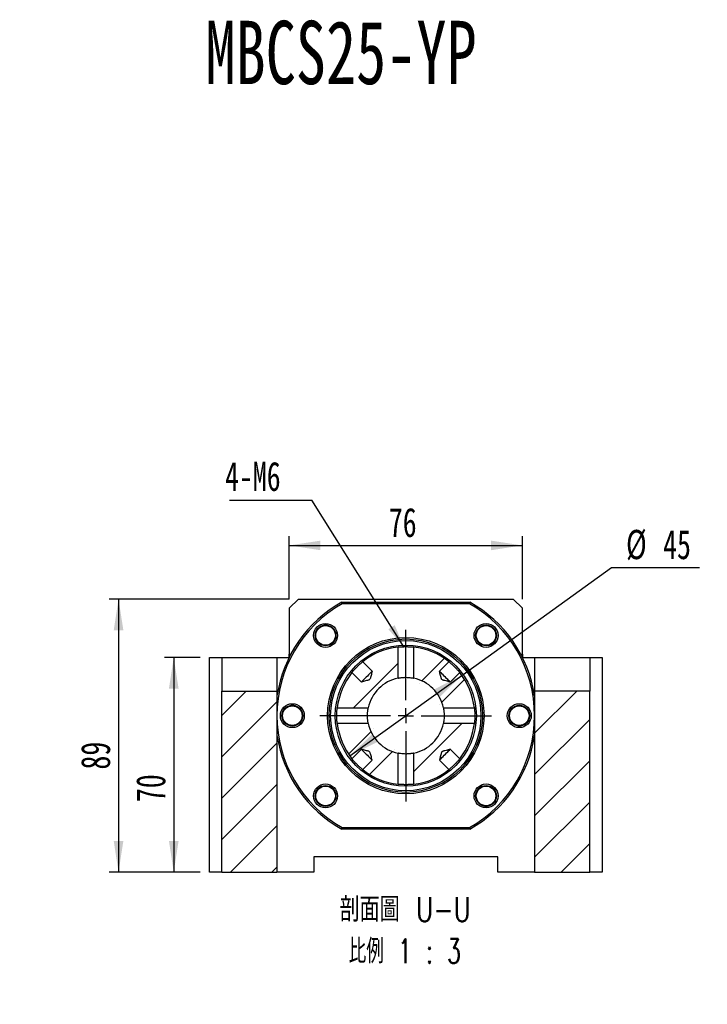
# Model space of a CAD drawing. Header units: millimetres. Extents: x 25 to 283, y 6 to 201.
# Tile 3 of 5: x 108 to 183, y 94 to 201. Entities that reach past the tile are written whole.
import ezdxf

# ---------------------------------------------------------------- set-up
doc = ezdxf.new("R2010")
doc.units = ezdxf.units.MM
doc.layers.add('圖層0', color=7, linetype='Continuous')
doc.styles.add('SLDTEXTSTYLE0', font='TXT', dxfattribs={"width": 0.7})
doc.styles.add('SLDTEXTSTYLE1', font='TXT', dxfattribs={"width": 0.7, "bigfont": 'bigfont'})
doc.styles.add('SLDTEXTSTYLE4', font='TXT', dxfattribs={"width": 0.75, "bigfont": 'bigfont'})
doc.styles.add('SLDTEXTSTYLE5', font='TXT', dxfattribs={"width": 0.65625, "bigfont": 'bigfont'})
doc.dimstyles.new('SLDDIMSTYLE2', dxfattribs={"dimtxt": 0.18, "dimasz": 2.5, "dimexe": 0, "dimexo": 0.0625, "dimgap": 0, "dimtad": 0, "dimtih": 1, "dimtoh": 1, "dimdec": 0, "dimrnd": 1e-09, "dimzin": 0, "dimdsep": 46, "dimtxsty": 'Standard', "dimsah": 1, "dimcen": 0.09, "dimadec": 0, "dimazin": 0, "dimtfac": 2.5, "dimtdec": 0, "dimtofl": 0, "dimtmove": 0, "dimatfit": 3, "dimfxl": 1, "dimfrac": 2, "dimtolj": 1, "dimtzin": 0, "dimarcsym": 0})
doc.dimstyles.new('SLDDIMSTYLE3', dxfattribs={"dimtxt": 3.389974, "dimasz": 2.5, "dimexe": 0, "dimexo": 0.0625, "dimgap": 0.847493, "dimtad": 1, "dimlfac": 3, "dimrnd": 1e-09, "dimzin": 12, "dimdsep": 46, "dimtxsty": 'SLDTEXTSTYLE0', "dimsah": 1, "dimcen": 0.09, "dimadec": 0, "dimazin": 3, "dimtfac": 1, "dimtofl": 0, "dimtmove": 0, "dimatfit": 3, "dimfxl": 1, "dimfrac": 2, "dimtolj": 1, "dimtzin": 12, "dimarcsym": 0})
doc.dimstyles.new('SLDDIMSTYLE4', dxfattribs={"dimtxt": 3.389974, "dimasz": 2.5, "dimexe": 0, "dimexo": 0.0625, "dimgap": 0.847493, "dimtad": 0, "dimtih": 1, "dimtoh": 1, "dimlfac": 3, "dimrnd": 1e-09, "dimzin": 12, "dimdsep": 46, "dimtxsty": 'SLDTEXTSTYLE0', "dimsah": 1, "dimcen": 0, "dimadec": 0, "dimazin": 3, "dimtfac": 1, "dimtofl": 0, "dimtmove": 0, "dimatfit": 3, "dimfxl": 1, "dimfrac": 2, "dimtolj": 1, "dimtzin": 12, "dimarcsym": 0})
doc.dimstyles.new('SLDDIMSTYLE5', dxfattribs={"dimtxt": 3.389974, "dimasz": 2.5, "dimexe": 0, "dimexo": 0.0625, "dimgap": 0.847493, "dimtad": 0, "dimtih": 1, "dimtoh": 1, "dimlfac": 3, "dimrnd": 1e-09, "dimzin": 12, "dimdsep": 46, "dimtxsty": 'SLDTEXTSTYLE0', "dimsah": 1, "dimcen": 0, "dimadec": 0, "dimazin": 3, "dimtfac": 1, "dimtmove": 0, "dimatfit": 3, "dimfxl": 1, "dimfrac": 2, "dimtolj": 1, "dimtzin": 12, "dimarcsym": 0})

# ---------------------------------------------------------------- blocks, each defined once
blk = doc.blocks.new('SW_SYMBOL_HOLE_SPOT')
at = {"layer": '圖層0', "color": 0}
for p, q in [((0, 875), (0, 75)), ((1600, 75), (1600, 875)), ((0, 75), (1600, 75))]:
    blk.add_line(p, q, dxfattribs=at)
blk = doc.blocks.new('_D_5')
at = {"layer": '圖層0'}
for p, q in [((74.37, 136.26), (74.37, 99.93)), ((74.37, 99.93), (104.21, 99.93))]:
    blk.add_line(p, q, dxfattribs=at)
blk.add_solid([(74.37, 136.26), (73.85, 132.87), (74.9, 132.87)], dxfattribs=at)
at = {"layer": '圖層0', "xscale": 0.003964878, "yscale": 0.003964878, "zscale": 0.003964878}
blk.add_blockref('SW_SYMBOL_HOLE_SPOT', (82.49, 100.32), dxfattribs=at)
at = {"layer": '圖層0', "char_height": 3.175, "attachment_point": 1}
for s, insert, style in [('%%c', (79.28, 109.09), 'SLDTEXTSTYLE0'), ('14\\M+18AAE\\M+19153\\M+18AD1\\M+190FA', (83.3, 109.09), 'SLDTEXTSTYLE1'), ('4-', (75.96, 109.09), 'SLDTEXTSTYLE0'), ('%%c', (89.68, 104.02), 'SLDTEXTSTYLE0'), ('20', (93.71, 104.02), 'SLDTEXTSTYLE0')]:
    blk.add_mtext(s, dxfattribs=dict(at, insert=insert, style=style))
blk = doc.blocks.new('_D_8')
at = {"layer": '圖層0', "color": 7}
for p, q in [((127.57, 131.74), (123.68, 131.74)), ((124.68, 131.74), (124.68, 108.41)), ((127.57, 108.41), (123.68, 108.41))]:
    blk.add_line(p, q, dxfattribs=at)
for points in [[(124.68, 131.74), (124.16, 128.35), (125.21, 128.35)], [(124.68, 108.41), (125.21, 111.8), (124.16, 111.8)]]:
    blk.add_solid(points, dxfattribs=at)
at = {"layer": '圖層0', "color": 7, "insert": (120.59, 116.02), "char_height": 3.175, "attachment_point": 1, "rotation": 90, "style": 'SLDTEXTSTYLE0'}
blk.add_mtext('70', dxfattribs=at)
blk = doc.blocks.new('_D_9')
at = {"layer": '圖層0', "color": 7}
for p, q in [((137.24, 138.08), (117.68, 138.08)), ((118.68, 138.08), (118.68, 108.41)), ((127.57, 108.41), (117.68, 108.41))]:
    blk.add_line(p, q, dxfattribs=at)
for points in [[(118.68, 138.08), (118.16, 134.69), (119.21, 134.69)], [(118.68, 108.41), (119.21, 111.8), (118.16, 111.8)]]:
    blk.add_solid(points, dxfattribs=at)
at = {"layer": '圖層0', "color": 7, "insert": (114.59, 119.56), "char_height": 3.175, "attachment_point": 1, "rotation": 90, "style": 'SLDTEXTSTYLE0'}
blk.add_mtext('89', dxfattribs=at)
blk = doc.blocks.new('_D_10')
at = {"layer": '圖層0', "color": 7}
for p, q in [((137.24, 138.08), (137.24, 144.91)), ((162.57, 138.08), (162.57, 144.91)), ((137.24, 143.91), (162.57, 143.91))]:
    blk.add_line(p, q, dxfattribs=at)
for points in [[(137.24, 143.91), (140.63, 143.39), (140.63, 144.43)], [(162.57, 143.91), (159.18, 144.43), (159.18, 143.39)]]:
    blk.add_solid(points, dxfattribs=at)
at = {"layer": '圖層0', "color": 7, "insert": (148.06, 148), "char_height": 3.175, "attachment_point": 1, "style": 'SLDTEXTSTYLE0'}
blk.add_mtext('76', dxfattribs=at)
blk = doc.blocks.new('_D_11')
at = {"layer": '圖層0', "color": 7}
for p, q in [((155.99, 129.79), (172.26, 141.51)), ((172.26, 141.51), (181.84, 141.51)), ((143.82, 121.03), (155.99, 129.79))]:
    blk.add_line(p, q, dxfattribs=at)
blk.add_arc((149.9, 125.41), 7.5, 28.168, 31.076, dxfattribs=at)
for points in [[(155.99, 129.79), (152.93, 128.24), (153.54, 127.39)], [(143.82, 121.03), (146.87, 122.59), (146.26, 123.43)]]:
    blk.add_solid(points, dxfattribs=at)
at = {"layer": '圖層0', "color": 7, "char_height": 3.175, "attachment_point": 1, "style": 'SLDTEXTSTYLE0'}
for s, insert in [('%%c', (173.84, 145.6)), ('45', (177.87, 145.6))]:
    blk.add_mtext(s, dxfattribs=dict(at, insert=insert))
blk = doc.blocks.new('SW_NOTE_1')
at = {"layer": '圖層0', "color": 0, "char_height": 2.6458, "attachment_point": 2}
for s, insert, style in [('\\M+19655\\M+196CA\\M+19AA4 U-U', (8.6, 3.41), 'SLDTEXTSTYLE4'), ('\\M+194E4\\M+197E1 1 : 3', (8.56, -1.12), 'SLDTEXTSTYLE5')]:
    blk.add_mtext(s, dxfattribs=dict(at, insert=insert, style=style))
blk = doc.blocks.new('SW_NOTE_2')
at = {"layer": '圖層0', "color": 0}
blk.add_line((-8.96, 0), (0, 0), dxfattribs=at)
at = {"layer": '圖層0', "color": 0, "insert": (-9.45, 4.17), "char_height": 3.175, "attachment_point": 1, "style": 'SLDTEXTSTYLE0'}
blk.add_mtext('4-M6', dxfattribs=at)
blk = doc.blocks.new('SW_CENTERMARKSYMBOL_6')
at = {"layer": '圖層0', "color": 0}
for p, q in [((0, 1.67), (0, 9.33)), ((-1.67, 0), (-9.33, 0)), ((0, 0), (-0.83, 0)), ((0, 0), (0, 0.83)), ((0, 0), (0, -0.83)), ((0, 0), (0.83, 0)), ((1.67, 0), (9.33, 0)), ((0, -1.67), (0, -9.33))]:
    blk.add_line(p, q, dxfattribs=at)

msp = doc.modelspace()

# ---------------------------------------------------------------- hatches: boundary and pattern name
at = {"layer": '圖層0', "linetype": 'Continuous', "lineweight": 18}
h = msp.add_hatch(dxfattribs=at)
h.set_pattern_fill('ANSI31', color=256, style=0)
edge = h.paths.add_edge_path(flags=0)
edge.add_line((145.218, 131.2672), (146.2463, 130.2388))
edge.add_spline(control_points=[(146.2463, 130.2388), (146.2132, 130.1079), (146.18, 129.977), (146.146, 129.8462), (146.1169, 129.7345), (146.0886, 129.6225), (146.0537, 129.5124), (146.0402, 129.47), (146.0262, 129.4271), (146.0043, 129.3884), (145.9953, 129.3724), (145.9845, 129.3572), (145.9716, 129.3443), (145.9583, 129.3309), (145.9425, 129.3199), (145.926, 129.3107), (145.8604, 129.2742), (145.7859, 129.256), (145.7137, 129.2355), (145.5027, 129.1756), (145.2896, 129.1233), (145.077, 129.0695)], knot_values=[0.00969267, 0.00969267, 0.00969267, 0.00969267, 0.01090834, 0.01090834, 0.01090834, 0.01194741, 0.01194741, 0.01194741, 0.01234879, 0.01234879, 0.01234879, 0.01251363, 0.01251363, 0.01251363, 0.01268361, 0.01268361, 0.01268361, 0.01336426, 0.01336426, 0.01336426, 0.01534857, 0.01534857, 0.01534857, 0.01534857], weights=[1, 1, 1, 1, 1, 1, 1, 1, 1, 1, 1, 1, 1, 1, 1, 1, 1, 1, 1, 1, 1, 1], degree=3, periodic=0)
edge.add_line((145.077, 129.0695), (144.0487, 130.0979))
edge.add_arc((149.9043, 125.4115), 7.5, 141.329368, 173.541523)
edge.add_line((142.4519, 126.2552), (145.824, 126.2552))
edge.add_arc((149.9043, 125.4115), 4.1667, 101.681414, 168.318586, ccw=False)
edge.add_line((149.0607, 129.4919), (149.0607, 132.8639))
edge.add_arc((149.9043, 125.4115), 7.5, 96.458477, 128.670632)
h = msp.add_hatch(dxfattribs=at)
h.set_pattern_fill('ANSI31', color=256, style=0)
edge = h.paths.add_edge_path(flags=0)
edge.add_line((155.76, 130.0979), (154.7316, 129.0695))
edge.add_spline(control_points=[(154.7316, 129.0695), (154.6755, 129.0837), (154.6194, 129.0979), (154.5633, 129.1122), (154.4386, 129.144), (154.3138, 129.1759), (154.1895, 129.2094), (154.1243, 129.227), (154.0591, 129.2447), (153.9949, 129.2655), (153.9598, 129.2769), (153.9247, 129.2889), (153.8919, 129.3058), (153.8712, 129.3163), (153.8514, 129.3295), (153.8352, 129.3461), (153.819, 129.3628), (153.8064, 129.3831), (153.7961, 129.404), (153.7519, 129.4936), (153.7303, 129.5928), (153.7042, 129.6892), (153.6548, 129.8719), (153.6087, 130.0554), (153.5623, 130.2388)], knot_values=[0.00169398, 0.00169398, 0.00169398, 0.00169398, 0.00221484, 0.00221484, 0.00221484, 0.00337361, 0.00337361, 0.00337361, 0.00398131, 0.00398131, 0.00398131, 0.0043136, 0.0043136, 0.0043136, 0.00452366, 0.00452366, 0.00452366, 0.00473454, 0.00473454, 0.00473454, 0.00563987, 0.00563987, 0.00563987, 0.00735318, 0.00735318, 0.00735318, 0.00735318], weights=[1, 1, 1, 1, 1, 1, 1, 1, 1, 1, 1, 1, 1, 1, 1, 1, 1, 1, 1, 1, 1, 1, 1, 1, 1], degree=3, periodic=0)
edge.add_line((153.5623, 130.2388), (154.5906, 131.2672))
edge.add_arc((149.9043, 125.4115), 7.5, 51.329368, 83.541523)
edge.add_line((150.748, 132.8639), (150.748, 129.4919))
edge.add_arc((149.9043, 125.4115), 4.1667, 11.681414, 78.318586, ccw=False)
edge.add_line((153.9847, 126.2552), (157.3567, 126.2552))
edge.add_arc((149.9043, 125.4115), 7.5, 6.458477, 38.670632)
h = msp.add_hatch(dxfattribs=at)
h.set_pattern_fill('ANSI31', color=256, style=0)
h.paths.add_polyline_path([(129.9043, 128.0782), (129.9043, 108.4115), (135.9043, 108.4115), (135.9043, 128.0782)], flags=0)
h = msp.add_hatch(dxfattribs=at)
h.set_pattern_fill('ANSI31', color=256, style=0)
h.paths.add_polyline_path([(169.9043, 128.0782), (163.9043, 128.0782), (163.9043, 108.4115), (169.9043, 108.4115)], flags=0)
h = msp.add_hatch(dxfattribs=at)
h.set_pattern_fill('ANSI31', color=256, style=0)
edge = h.paths.add_edge_path(flags=0)
edge.add_spline(control_points=[(145.077, 121.7536), (145.2605, 121.7071), (145.444, 121.6611), (145.6267, 121.6117), (145.7231, 121.5856), (145.8223, 121.564), (145.9119, 121.5198), (145.9328, 121.5095), (145.953, 121.4969), (145.9697, 121.4806), (145.9864, 121.4645), (145.9995, 121.4446), (146.0101, 121.424), (146.0269, 121.3912), (146.039, 121.3561), (146.0504, 121.321), (146.0712, 121.2568), (146.0889, 121.1916), (146.1065, 121.1264), (146.14, 121.0021), (146.1718, 120.8773), (146.2036, 120.7525), (146.2179, 120.6964), (146.2321, 120.6403), (146.2463, 120.5842)], knot_values=[0.00185475, 0.00185475, 0.00185475, 0.00185475, 0.00355765, 0.00355765, 0.00355765, 0.00445748, 0.00445748, 0.00445748, 0.00466708, 0.00466708, 0.00466708, 0.00487586, 0.00487586, 0.00487586, 0.00520614, 0.00520614, 0.00520614, 0.00581014, 0.00581014, 0.00581014, 0.00696187, 0.00696187, 0.00696187, 0.00747956, 0.00747956, 0.00747956, 0.00747956], weights=[1, 1, 1, 1, 1, 1, 1, 1, 1, 1, 1, 1, 1, 1, 1, 1, 1, 1, 1, 1, 1, 1, 1, 1, 1], degree=3, periodic=0)
edge.add_line((146.2463, 120.5842), (145.218, 119.5559))
edge.add_arc((149.9043, 125.4115), 7.5, 231.329368, 263.541523)
edge.add_line((149.0607, 117.9591), (149.0607, 121.3312))
edge.add_arc((149.9043, 125.4115), 4.1667, 191.681414, 258.318586, ccw=False)
edge.add_line((145.824, 124.5679), (142.4519, 124.5679))
edge.add_arc((149.9043, 125.4115), 7.5, 186.458477, 218.670632)
edge.add_line((144.0487, 120.7252), (145.077, 121.7536))
h = msp.add_hatch(dxfattribs=at)
h.set_pattern_fill('ANSI31', color=256, style=0)
edge = h.paths.add_edge_path(flags=0)
edge.add_arc((149.9043, 125.4115), 7.5, 276.458477, 308.670632)
edge.add_line((154.5906, 119.5559), (153.5623, 120.5842))
edge.add_spline(control_points=[(153.5623, 120.5842), (153.6087, 120.7677), (153.6548, 120.9512), (153.7042, 121.1339), (153.7303, 121.2303), (153.7519, 121.3295), (153.7961, 121.4191), (153.8064, 121.44), (153.819, 121.4602), (153.8352, 121.477), (153.8514, 121.4936), (153.8712, 121.5067), (153.8919, 121.5173), (153.9247, 121.5341), (153.9598, 121.5462), (153.9949, 121.5576), (154.0591, 121.5784), (154.1243, 121.5961), (154.1895, 121.6137), (154.3138, 121.6472), (154.4386, 121.6791), (154.5633, 121.7108), (154.6194, 121.7251), (154.6755, 121.7394), (154.7316, 121.7536)], knot_values=[0.00185475, 0.00185475, 0.00185475, 0.00185475, 0.00355765, 0.00355765, 0.00355765, 0.00445748, 0.00445748, 0.00445748, 0.00466708, 0.00466708, 0.00466708, 0.00487586, 0.00487586, 0.00487586, 0.00520614, 0.00520614, 0.00520614, 0.00581014, 0.00581014, 0.00581014, 0.00696187, 0.00696187, 0.00696187, 0.00747956, 0.00747956, 0.00747956, 0.00747956], weights=[1, 1, 1, 1, 1, 1, 1, 1, 1, 1, 1, 1, 1, 1, 1, 1, 1, 1, 1, 1, 1, 1, 1, 1, 1], degree=3, periodic=0)
edge.add_line((154.7316, 121.7536), (155.76, 120.7252))
edge.add_arc((149.9043, 125.4115), 7.5, 321.329368, 353.541523)
edge.add_line((157.3567, 124.5679), (153.9847, 124.5679))
edge.add_arc((149.9043, 125.4115), 4.1667, 281.681414, 348.318586, ccw=False)
edge.add_line((150.748, 121.3312), (150.748, 117.9591))

# ---------------------------------------------------------------- linework, layer by layer
at = {"color": 7, "linetype": 'Continuous', "lineweight": 25}
for p, q in [((138.2377, 138.0782), (137.2377, 137.0782)), ((138.2377, 138.0782), (161.571, 138.0782)), ((162.571, 137.0782), (161.571, 138.0782)), ((137.2377, 137.0782), (137.2377, 132.0782)), ((142.9342, 137.7449), (156.8745, 137.7449)), ((156.8305, 137.5782), (142.9781, 137.5782)), ((162.571, 132.0782), (162.571, 137.0782)), ((140.2323, 134.7007), (140.3584, 134.8996)), ((159.1935, 135.0835), (159.357, 134.9799)), ((149.0607, 129.4919), (149.0607, 132.8639)), ((150.748, 132.8639), (150.748, 129.4919)), ((128.571, 108.4115), (128.571, 131.7449)), ((128.571, 131.7449), (129.9043, 131.7449)), ((129.9043, 131.7449), (135.9043, 131.7449)), ((129.9043, 131.7449), (129.9043, 128.0782)), ((135.9043, 131.7449), (135.9043, 128.0782)), ((135.9043, 131.7449), (137.2322, 131.7449)), ((137.2377, 131.7558), (137.2377, 132.0782)), ((137.2377, 132.0782), (137.4043, 132.0782)), ((162.4043, 132.0782), (162.571, 132.0782)), ((162.571, 132.0782), (162.571, 131.7558)), ((162.5765, 131.7449), (163.9043, 131.7449)), ((163.9043, 131.7449), (169.9043, 131.7449)), ((163.9043, 131.7449), (163.9043, 128.0782)), ((169.9043, 131.7449), (169.9043, 128.0782)), ((169.9043, 131.7449), (171.2377, 131.7449)), ((171.2377, 131.7449), (171.2377, 108.4115)), ((145.218, 131.2672), (146.2463, 130.2388)), ((153.5623, 130.2388), (154.5906, 131.2672)), ((145.077, 129.0695), (144.0487, 130.0979)), ((155.76, 130.0979), (154.7316, 129.0695)), ((129.9043, 128.0782), (135.9043, 128.0782)), ((129.9043, 108.4115), (129.9043, 128.0782)), ((135.9043, 128.0782), (135.9043, 108.4115)), ((163.9043, 128.0782), (163.9043, 108.4115)), ((169.9043, 128.0782), (163.9043, 128.0782)), ((169.9043, 108.4115), (169.9043, 128.0782)), ((142.4519, 126.2552), (145.824, 126.2552)), ((153.9847, 126.2552), (157.3567, 126.2552)), ((136.4968, 125.1408), (136.4458, 125.3682)), ((163.3119, 125.6822), (163.3502, 125.5115)), ((145.824, 124.5679), (142.4519, 124.5679)), ((157.3567, 124.5679), (153.9847, 124.5679)), ((144.0487, 120.7252), (145.077, 121.7536)), ((149.0607, 117.9591), (149.0607, 121.3312)), ((150.748, 121.3312), (150.748, 117.9591)), ((154.7316, 121.7536), (155.76, 120.7252)), ((146.2463, 120.5842), (145.218, 119.5559)), ((154.5906, 119.5559), (153.5623, 120.5842)), ((140.6152, 115.7396), (140.4841, 115.8226)), ((159.5763, 116.1224), (159.4911, 115.9879)), ((156.8745, 113.0782), (142.9342, 113.0782)), ((142.9781, 113.2449), (156.8305, 113.2449)), ((159.9043, 110.0782), (139.9043, 110.0782)), ((139.9043, 110.0782), (139.9043, 108.4115)), ((159.9043, 108.4115), (159.9043, 110.0782)), ((129.9043, 108.4115), (128.571, 108.4115)), ((129.9043, 108.4115), (135.9043, 108.4115)), ((139.9043, 108.4115), (135.9043, 108.4115)), ((163.9043, 108.4115), (159.9043, 108.4115)), ((163.9043, 108.4115), (169.9043, 108.4115)), ((171.2377, 108.4115), (169.9043, 108.4115))]:
    msp.add_line(p, q, dxfattribs=at)
at = {"color": 7, "linetype": 'Continuous', "lineweight": 25, "flags": 128}
for points in [[(146.2463, 130.2388), (146.2157, 130.2082), (146.1578, 130.1503), (146.0755, 130.068), (145.9727, 129.9652), (145.8547, 129.8472), (145.7271, 129.7196), (145.5963, 129.5888), (145.4687, 129.4612), (145.3507, 129.3431), (145.2479, 129.2404), (145.1656, 129.158), (145.1076, 129.1001), (145.077, 129.0695)], [(154.7316, 129.0695), (154.701, 129.1001), (154.6431, 129.158), (154.5607, 129.2404), (154.458, 129.3431), (154.3399, 129.4612), (154.2124, 129.5888), (154.0816, 129.7196), (153.954, 129.8472), (153.8359, 129.9652), (153.7332, 130.068), (153.6508, 130.1503), (153.5929, 130.2082), (153.5623, 130.2388)], [(145.077, 121.7536), (145.1076, 121.7229), (145.1656, 121.665), (145.2479, 121.5827), (145.3507, 121.4799), (145.4687, 121.3619), (145.5963, 121.2343), (145.7271, 121.1035), (145.8547, 120.9759), (145.9727, 120.8579), (146.0755, 120.7551), (146.1578, 120.6728), (146.2157, 120.6149), (146.2463, 120.5842)], [(153.5623, 120.5842), (153.5929, 120.6149), (153.6508, 120.6728), (153.7332, 120.7551), (153.8359, 120.8579), (153.954, 120.9759), (154.0816, 121.1035), (154.2124, 121.2343), (154.3399, 121.3619), (154.458, 121.4799), (154.5607, 121.5827), (154.6431, 121.665), (154.701, 121.7229), (154.7316, 121.7536)]]:
    msp.add_lwpolyline(points, dxfattribs=at)
at = {"color": 7, "linetype": 'Continuous', "lineweight": 25}
for centre, radius in [((141.1833, 134.1325), 1.3), ((141.1833, 134.1325), 1.1333), ((141.1833, 134.1325), 1.0667), ((158.6253, 134.1325), 1.3), ((158.6253, 134.1325), 1.1333), ((158.6253, 134.1325), 1.0667), ((149.9043, 125.4115), 8.5), ((149.9043, 125.4115), 8.3333), ((149.9043, 125.4115), 8.1667), ((149.9043, 125.4115), 7.6667), ((137.571, 125.4115), 1.3), ((137.571, 125.4115), 1.1333), ((137.571, 125.4115), 1.0667), ((162.2377, 125.4115), 1.3), ((162.2377, 125.4115), 1.1333), ((162.2377, 125.4115), 1.0667), ((141.1833, 116.6906), 1.3), ((141.1833, 116.6906), 1.1333), ((141.1833, 116.6906), 1.0667), ((158.6253, 116.6906), 1.3), ((158.6253, 116.6906), 1.1333), ((158.6253, 116.6906), 1.0667)]:
    msp.add_circle(centre, radius, dxfattribs=at)
for radius, start, end in [(14.1667, 119.472932, 171.202589), (14, 119.651845, 240.348155), (14, 299.651845, 60.348155), (14.1667, 8.797411, 60.527068), (7.5, 96.458477, 128.670632), (7.5, 51.329368, 83.541523), (7.5, 141.329368, 173.541523), (4.1667, 101.681414, 168.318586), (4.1667, 11.681414, 78.318586), (7.5, 6.458477, 38.670632), (7.5, 186.458477, 218.670632), (4.1667, 191.681414, 258.318586), (4.1667, 281.681414, 348.318586), (7.5, 321.329368, 353.541523), (14.1667, 188.797411, 240.527068), (14.1667, 299.472932, 351.202589), (7.5, 231.329368, 263.541523), (7.5, 276.458477, 308.670632)]:
    msp.add_arc((149.9043, 125.4115), radius, start, end, dxfattribs=at)
for points in [[(142.9781, 137.5782), (142.9634, 137.6338), (142.9488, 137.6893), (142.9342, 137.7449)], [(156.8745, 137.7449), (156.8599, 137.6893), (156.8452, 137.6338), (156.8305, 137.5782)], [(142.9781, 113.2449), (142.9634, 113.1893), (142.9488, 113.1338), (142.9342, 113.0782)], [(156.8745, 113.0782), (156.8599, 113.1338), (156.8452, 113.1893), (156.8305, 113.2449)]]:
    msp.add_open_spline(points, degree=3, dxfattribs=at)
for points, knots in [([(141.7515, 135.0835), (141.6265, 135.1582), (141.4874, 135.2077), (141.1999, 135.2497), (141.0519, 135.242), (140.7706, 135.1707), (140.6364, 135.1065), (140.4062, 134.935), (140.307, 134.8257), (140.2323, 134.7007)], [0, 0, 0, 0, 0.25, 0.25, 0.5, 0.5, 0.75, 0.75, 1, 1, 1, 1]), ([(142.2942, 134.3422), (142.2706, 134.436), (142.2157, 134.6536), (142.013, 134.9123), (141.8291, 135.0327), (141.7515, 135.0835)], [0, 0, 0, 0, 0.304477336, 0.706649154, 1, 1, 1, 1]), ([(159.5763, 133.5644), (159.651, 133.6894), (159.7004, 133.8285), (159.7425, 134.116), (159.7348, 134.2639), (159.6635, 134.5453), (159.5993, 134.6794), (159.4278, 134.9096), (159.3185, 135.0088), (159.1935, 135.0835)], [0, 0, 0, 0, 0.25, 0.25, 0.5, 0.5, 0.75, 0.75, 1, 1, 1, 1]), ([(149.0607, 132.8639), (149.067, 132.8647), (149.0779, 132.8659), (149.1085, 132.8692), (149.1283, 132.8713), (149.1763, 132.8762), (149.2042, 132.8789), (149.2672, 132.8845), (149.3029, 132.8875), (149.3798, 132.8933), (149.4209, 132.8961), (149.5085, 132.9012), (149.5555, 132.9036), (149.6513, 132.9074), (149.7005, 132.9089), (149.8014, 132.911), (149.8534, 132.9115), (149.9558, 132.9115), (150.0067, 132.911), (150.108, 132.9089), (150.158, 132.9074), (150.3013, 132.9016), (150.3912, 132.8961), (150.544, 132.8846), (150.6089, 132.8785), (150.6802, 132.8713), (150.7001, 132.8692), (150.7309, 132.8659), (150.7417, 132.8647), (150.748, 132.8639)], [0, 0, 0, 0, 0.0625, 0.0625, 0.125, 0.125, 0.1875, 0.1875, 0.25, 0.25, 0.3125, 0.3125, 0.375, 0.375, 0.4375, 0.4375, 0.5, 0.5, 0.5625, 0.5625, 0.625, 0.625, 0.75, 0.75, 0.875, 0.875, 0.9375, 0.9375, 1, 1, 1, 1]), ([(158.8925, 133.0399), (158.9665, 133.0592), (159.1639, 133.1105), (159.4049, 133.3034), (159.5255, 133.4869), (159.5763, 133.5644)], [0, 0, 0, 0, 0.257165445, 0.6866944, 1, 1, 1, 1]), ([(144.0487, 130.0979), (144.0526, 130.1028), (144.0595, 130.1113), (144.0786, 130.135), (144.0908, 130.1501), (144.1207, 130.1865), (144.1385, 130.2081), (144.1785, 130.2557), (144.2008, 130.2819), (144.2501, 130.3392), (144.2772, 130.3701), (144.3342, 130.4341), (144.3645, 130.4674), (144.4607, 130.5715), (144.5292, 130.643), (144.6726, 130.7864), (144.7442, 130.8551), (144.8483, 130.9513), (144.8817, 130.9815), (144.9457, 131.0386), (144.9766, 131.0657), (145.0338, 131.115), (145.0601, 131.1373), (145.1077, 131.1773), (145.1293, 131.1951), (145.1657, 131.225), (145.1808, 131.2372), (145.2045, 131.2563), (145.2131, 131.2632), (145.218, 131.2672)], [0, 0, 0, 0, 0.0625, 0.0625, 0.125, 0.125, 0.1875, 0.1875, 0.25, 0.25, 0.3125, 0.3125, 0.375, 0.375, 0.5, 0.5, 0.625, 0.625, 0.6875, 0.6875, 0.75, 0.75, 0.8125, 0.8125, 0.875, 0.875, 0.9375, 0.9375, 1, 1, 1, 1]), ([(154.5906, 131.2672), (154.5956, 131.2632), (154.6041, 131.2564), (154.6278, 131.2373), (154.6429, 131.225), (154.6793, 131.1951), (154.7008, 131.1773), (154.7485, 131.1374), (154.7747, 131.1151), (154.832, 131.0657), (154.8629, 131.0387), (154.9269, 130.9816), (154.9602, 130.9514), (155.0643, 130.8552), (155.1358, 130.7866), (155.2792, 130.6432), (155.3478, 130.5717), (155.4441, 130.4676), (155.4743, 130.4342), (155.5314, 130.3702), (155.5584, 130.3393), (155.6078, 130.282), (155.6301, 130.2558), (155.6701, 130.2081), (155.6879, 130.1866), (155.7178, 130.1501), (155.73, 130.1351), (155.7491, 130.1114), (155.756, 130.1028), (155.76, 130.0979)], [0, 0, 0, 0, 0.0625, 0.0625, 0.125, 0.125, 0.1875, 0.1875, 0.25, 0.25, 0.3125, 0.3125, 0.375, 0.375, 0.5, 0.5, 0.625, 0.625, 0.6875, 0.6875, 0.75, 0.75, 0.8125, 0.8125, 0.875, 0.875, 0.9375, 0.9375, 1, 1, 1, 1]), ([(146.2463, 130.2388), (146.2078, 130.0865), (146.1692, 129.9342), (146.1093, 129.7063), (146.0891, 129.6304), (146.0556, 129.5174), (146.0439, 129.4798), (146.0154, 129.4068), (145.9983, 129.3702), (145.9415, 129.315), (145.9048, 129.2985), (145.832, 129.2706), (145.7947, 129.2591), (145.6823, 129.2259), (145.6067, 129.2058), (145.38, 129.1462), (145.2285, 129.1079), (145.077, 129.0695)], [0, 0, 0, 0, 0.25, 0.25, 0.375, 0.375, 0.4375, 0.4375, 0.5, 0.5, 0.5625, 0.5625, 0.625, 0.625, 0.75, 0.75, 1, 1, 1, 1]), ([(149.0607, 129.4919), (149.067, 129.4932), (149.0779, 129.4955), (149.1085, 129.5015), (149.1285, 129.5054), (149.1764, 129.5142), (149.2042, 129.5191), (149.2673, 129.5293), (149.303, 129.5348), (149.3796, 129.5452), (149.4206, 129.5503), (149.5082, 129.5596), (149.5551, 129.5638), (149.6508, 129.5708), (149.7001, 129.5735), (149.8013, 129.5772), (149.8533, 129.5782), (150.007, 129.5782), (150.1106, 129.5742), (150.3017, 129.5603), (150.3915, 129.5504), (150.5059, 129.5347), (150.5414, 129.5293), (150.6048, 129.519), (150.6326, 129.5141), (150.6801, 129.5054), (150.7002, 129.5015), (150.7309, 129.4954), (150.7417, 129.4932), (150.748, 129.4919)], [0, 0, 0, 0, 0.0625, 0.0625, 0.125, 0.125, 0.1875, 0.1875, 0.25, 0.25, 0.3125, 0.3125, 0.375, 0.375, 0.4375, 0.4375, 0.5, 0.5, 0.625, 0.625, 0.75, 0.75, 0.8125, 0.8125, 0.875, 0.875, 0.9375, 0.9375, 1, 1, 1, 1]), ([(154.7316, 129.0695), (154.5792, 129.1081), (154.4268, 129.1467), (154.1988, 129.2067), (154.1228, 129.2268), (154.0098, 129.2604), (153.9722, 129.2721), (153.8991, 129.3007), (153.8629, 129.3176), (153.8076, 129.3746), (153.7913, 129.4111), (153.7634, 129.4841), (153.7519, 129.5214), (153.7186, 129.6337), (153.6986, 129.7092), (153.639, 129.9359), (153.6006, 130.0874), (153.5623, 130.2388)], [0, 0, 0, 0, 0.25, 0.25, 0.375, 0.375, 0.4375, 0.4375, 0.5, 0.5, 0.5625, 0.5625, 0.625, 0.625, 0.75, 0.75, 1, 1, 1, 1]), ([(137.3003, 126.4858), (137.1591, 126.4502), (137.0257, 126.3868), (136.7928, 126.2132), (136.6935, 126.1032), (136.545, 125.8538), (136.4955, 125.7136), (136.4541, 125.4294), (136.4612, 125.282), (136.4968, 125.1408)], [0, 0, 0, 0, 0.25, 0.25, 0.5, 0.5, 0.75, 0.75, 1, 1, 1, 1]), ([(137.9091, 126.4838), (137.7975, 126.5082), (137.5941, 126.5526), (137.3917, 126.5066), (137.3003, 126.4858)], [0, 0, 0, 0, 0.54851626, 1, 1, 1, 1]), ([(142.4519, 124.5679), (142.4512, 124.5742), (142.45, 124.5849), (142.4467, 124.6157), (142.4445, 124.6356), (142.4374, 124.7069), (142.4313, 124.7717), (142.4198, 124.9244), (142.4143, 125.0142), (142.4085, 125.1574), (142.4069, 125.2073), (142.4049, 125.3088), (142.4043, 125.3601), (142.4043, 125.4637), (142.4049, 125.5147), (142.4069, 125.6151), (142.4085, 125.6649), (142.4123, 125.7613), (142.4146, 125.8072), (142.4198, 125.8946), (142.4226, 125.9365), (142.4284, 126.0134), (142.4313, 126.0484), (142.437, 126.1115), (142.4397, 126.1398), (142.4445, 126.1876), (142.4466, 126.2072), (142.45, 126.2379), (142.4512, 126.2489), (142.4519, 126.2552)], [0, 0, 0, 0, 0.0625, 0.0625, 0.125, 0.125, 0.25, 0.25, 0.375, 0.375, 0.4375, 0.4375, 0.5, 0.5, 0.5625, 0.5625, 0.625, 0.625, 0.6875, 0.6875, 0.75, 0.75, 0.8125, 0.8125, 0.875, 0.875, 0.9375, 0.9375, 1, 1, 1, 1]), ([(145.824, 124.5679), (145.8214, 124.5804), (145.8148, 124.6119), (145.7974, 124.707), (145.7864, 124.7717), (145.7707, 124.8861), (145.7656, 124.9279), (145.7563, 125.0157), (145.7521, 125.0615), (145.7452, 125.1571), (145.7424, 125.2073), (145.7386, 125.3087), (145.7377, 125.36), (145.7377, 125.4638), (145.7386, 125.5149), (145.7424, 125.6155), (145.7451, 125.6654), (145.7521, 125.7617), (145.7563, 125.8076), (145.7656, 125.895), (145.7707, 125.9368), (145.7812, 126.0135), (145.7865, 126.0484), (145.7967, 126.1115), (145.8017, 126.1398), (145.8105, 126.1875), (145.8143, 126.2071), (145.8204, 126.2378), (145.8227, 126.2489), (145.824, 126.2552)], [0, 0, 0, 0, 0.125, 0.125, 0.25, 0.25, 0.3125, 0.3125, 0.375, 0.375, 0.4375, 0.4375, 0.5, 0.5, 0.5625, 0.5625, 0.625, 0.625, 0.6875, 0.6875, 0.75, 0.75, 0.8125, 0.8125, 0.875, 0.875, 0.9375, 0.9375, 1, 1, 1, 1]), ([(153.9847, 126.2552), (153.986, 126.2488), (153.9883, 126.2379), (153.9943, 126.2073), (153.9982, 126.1874), (154.007, 126.1394), (154.0119, 126.1117), (154.0221, 126.0486), (154.0276, 126.0129), (154.038, 125.9363), (154.0431, 125.8952), (154.0524, 125.8076), (154.0566, 125.7608), (154.0636, 125.665), (154.0663, 125.6158), (154.07, 125.5145), (154.071, 125.4626), (154.071, 125.3088), (154.067, 125.2053), (154.0531, 125.0142), (154.0431, 124.9244), (154.0275, 124.8099), (154.0221, 124.7745), (154.0118, 124.711), (154.0069, 124.6833), (153.9982, 124.6357), (153.9943, 124.6157), (153.9882, 124.585), (153.986, 124.5742), (153.9847, 124.5679)], [0, 0, 0, 0, 0.0625, 0.0625, 0.125, 0.125, 0.1875, 0.1875, 0.25, 0.25, 0.3125, 0.3125, 0.375, 0.375, 0.4375, 0.4375, 0.5, 0.5, 0.625, 0.625, 0.75, 0.75, 0.8125, 0.8125, 0.875, 0.875, 0.9375, 0.9375, 1, 1, 1, 1]), ([(157.3567, 126.2552), (157.3574, 126.2488), (157.3587, 126.238), (157.362, 126.2074), (157.3641, 126.1875), (157.369, 126.1395), (157.3716, 126.1117), (157.3773, 126.0486), (157.3803, 126.0129), (157.3861, 125.9361), (157.3889, 125.8949), (157.394, 125.8073), (157.3964, 125.7604), (157.4002, 125.6646), (157.4017, 125.6154), (157.4038, 125.5144), (157.4043, 125.4625), (157.4043, 125.3601), (157.4038, 125.3092), (157.4017, 125.2079), (157.4002, 125.1579), (157.3944, 125.0146), (157.3889, 124.9247), (157.3774, 124.7718), (157.3713, 124.707), (157.3641, 124.6356), (157.362, 124.6157), (157.3587, 124.5849), (157.3574, 124.5742), (157.3567, 124.5679)], [0, 0, 0, 0, 0.0625, 0.0625, 0.125, 0.125, 0.1875, 0.1875, 0.25, 0.25, 0.3125, 0.3125, 0.375, 0.375, 0.4375, 0.4375, 0.5, 0.5, 0.5625, 0.5625, 0.625, 0.625, 0.75, 0.75, 0.875, 0.875, 0.9375, 0.9375, 1, 1, 1, 1]), ([(162.5084, 124.3373), (162.6496, 124.3729), (162.7829, 124.4363), (163.0159, 124.6099), (163.1151, 124.7199), (163.2637, 124.9693), (163.3131, 125.1095), (163.3546, 125.3936), (163.3475, 125.541), (163.3119, 125.6822)], [0, 0, 0, 0, 0.25, 0.25, 0.5, 0.5, 0.75, 0.75, 1, 1, 1, 1]), ([(161.9718, 124.3294), (162.0593, 124.311), (162.2386, 124.2735), (162.417, 124.3157), (162.5084, 124.3373)], [0, 0, 0, 0, 0.48779018, 1, 1, 1, 1]), ([(146.2463, 120.5842), (146.2078, 120.7366), (146.1692, 120.889), (146.1092, 121.1171), (146.089, 121.1931), (146.0554, 121.3061), (146.0438, 121.3437), (146.0152, 121.4168), (145.9982, 121.453), (145.9413, 121.5083), (145.9048, 121.5246), (145.8318, 121.5525), (145.7945, 121.564), (145.6822, 121.5972), (145.6066, 121.6173), (145.38, 121.6769), (145.2285, 121.7152), (145.077, 121.7536)], [0, 0, 0, 0, 0.25, 0.25, 0.375, 0.375, 0.4375, 0.4375, 0.5, 0.5, 0.5625, 0.5625, 0.625, 0.625, 0.75, 0.75, 1, 1, 1, 1]), ([(150.748, 121.3312), (150.7416, 121.3299), (150.7307, 121.3276), (150.7001, 121.3215), (150.6802, 121.3177), (150.6322, 121.3089), (150.6044, 121.304), (150.5414, 121.2937), (150.5057, 121.2883), (150.4291, 121.2779), (150.388, 121.2728), (150.3004, 121.2635), (150.2535, 121.2593), (150.1578, 121.2523), (150.1086, 121.2496), (150.0073, 121.2458), (149.9553, 121.2449), (149.8016, 121.2449), (149.6981, 121.2489), (149.507, 121.2628), (149.4172, 121.2727), (149.3027, 121.2884), (149.2673, 121.2937), (149.2038, 121.3041), (149.1761, 121.3089), (149.1285, 121.3177), (149.1085, 121.3216), (149.0778, 121.3277), (149.067, 121.3299), (149.0607, 121.3312)], [0, 0, 0, 0, 0.0625, 0.0625, 0.125, 0.125, 0.1875, 0.1875, 0.25, 0.25, 0.3125, 0.3125, 0.375, 0.375, 0.4375, 0.4375, 0.5, 0.5, 0.625, 0.625, 0.75, 0.75, 0.8125, 0.8125, 0.875, 0.875, 0.9375, 0.9375, 1, 1, 1, 1]), ([(154.7316, 121.7536), (154.5792, 121.715), (154.4268, 121.6764), (154.1988, 121.6164), (154.1228, 121.5963), (154.0098, 121.5626), (153.9722, 121.551), (153.8991, 121.5224), (153.8629, 121.5054), (153.8076, 121.4485), (153.7913, 121.412), (153.7634, 121.339), (153.7519, 121.3017), (153.7186, 121.1894), (153.6986, 121.1138), (153.639, 120.8872), (153.6006, 120.7357), (153.5623, 120.5842)], [0, 0, 0, 0, 0.25, 0.25, 0.375, 0.375, 0.4375, 0.4375, 0.5, 0.5, 0.5625, 0.5625, 0.625, 0.625, 0.75, 0.75, 1, 1, 1, 1]), ([(145.218, 119.5559), (145.2131, 119.5598), (145.2045, 119.5667), (145.1808, 119.5858), (145.1658, 119.598), (145.1293, 119.6279), (145.1078, 119.6457), (145.0602, 119.6857), (145.0339, 119.708), (144.9767, 119.7573), (144.9458, 119.7844), (144.8818, 119.8414), (144.8484, 119.8717), (144.7444, 119.9679), (144.6728, 120.0364), (144.5294, 120.1798), (144.4608, 120.2514), (144.3646, 120.3555), (144.3344, 120.3889), (144.2773, 120.4529), (144.2502, 120.4838), (144.2008, 120.5411), (144.1786, 120.5673), (144.1386, 120.6149), (144.1208, 120.6365), (144.0909, 120.6729), (144.0787, 120.688), (144.0595, 120.7117), (144.0526, 120.7203), (144.0487, 120.7252)], [0, 0, 0, 0, 0.0625, 0.0625, 0.125, 0.125, 0.1875, 0.1875, 0.25, 0.25, 0.3125, 0.3125, 0.375, 0.375, 0.5, 0.5, 0.625, 0.625, 0.6875, 0.6875, 0.75, 0.75, 0.8125, 0.8125, 0.875, 0.875, 0.9375, 0.9375, 1, 1, 1, 1]), ([(155.76, 120.7252), (155.756, 120.7203), (155.7492, 120.7117), (155.73, 120.6881), (155.7178, 120.673), (155.6879, 120.6366), (155.6701, 120.615), (155.6302, 120.5674), (155.6079, 120.5412), (155.5585, 120.4839), (155.5315, 120.453), (155.4744, 120.389), (155.4442, 120.3556), (155.348, 120.2516), (155.2794, 120.18), (155.136, 120.0366), (155.0645, 119.968), (154.9604, 119.8718), (154.927, 119.8416), (154.863, 119.7845), (154.832, 119.7574), (154.7748, 119.7081), (154.7486, 119.6858), (154.7009, 119.6458), (154.6794, 119.628), (154.6429, 119.5981), (154.6279, 119.5859), (154.6042, 119.5667), (154.5956, 119.5599), (154.5906, 119.5559)], [0, 0, 0, 0, 0.0625, 0.0625, 0.125, 0.125, 0.1875, 0.1875, 0.25, 0.25, 0.3125, 0.3125, 0.375, 0.375, 0.5, 0.5, 0.625, 0.625, 0.6875, 0.6875, 0.75, 0.75, 0.8125, 0.8125, 0.875, 0.875, 0.9375, 0.9375, 1, 1, 1, 1]), ([(140.6819, 117.7012), (140.5792, 117.6357), (140.3973, 117.5196), (140.2824, 117.3379), (140.2323, 117.2587)], [0, 0, 0, 0, 0.564185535, 1, 1, 1, 1]), ([(150.748, 117.9591), (150.7416, 117.9584), (150.7307, 117.9572), (150.7002, 117.9539), (150.6803, 117.9518), (150.6323, 117.9469), (150.6045, 117.9442), (150.5414, 117.9386), (150.5057, 117.9356), (150.4288, 117.9298), (150.3877, 117.927), (150.3001, 117.9219), (150.2532, 117.9195), (150.1574, 117.9157), (150.1082, 117.9141), (150.0072, 117.9121), (149.9553, 117.9115), (149.8529, 117.9115), (149.802, 117.9121), (149.7007, 117.9141), (149.6507, 117.9157), (149.5073, 117.9214), (149.4175, 117.927), (149.2646, 117.9385), (149.1998, 117.9446), (149.1284, 117.9517), (149.1085, 117.9539), (149.0777, 117.9572), (149.067, 117.9584), (149.0607, 117.9591)], [0, 0, 0, 0, 0.0625, 0.0625, 0.125, 0.125, 0.1875, 0.1875, 0.25, 0.25, 0.3125, 0.3125, 0.375, 0.375, 0.4375, 0.4375, 0.5, 0.5, 0.5625, 0.5625, 0.625, 0.625, 0.75, 0.75, 0.875, 0.875, 0.9375, 0.9375, 1, 1, 1, 1]), ([(140.2323, 117.2587), (140.1577, 117.1337), (140.1082, 116.9946), (140.0662, 116.7071), (140.0738, 116.5591), (140.1451, 116.2778), (140.2093, 116.1436), (140.3809, 115.9134), (140.4902, 115.8142), (140.6152, 115.7396)], [0, 0, 0, 0, 0.25, 0.25, 0.5, 0.5, 0.75, 0.75, 1, 1, 1, 1]), ([(157.5558, 116.3506), (157.5692, 116.3016), (157.6162, 116.1297), (157.797, 115.9113), (157.98, 115.7905), (158.0571, 115.7396)], [0, 0, 0, 0, 0.18720999, 0.65718926, 1, 1, 1, 1]), ([(158.0571, 115.7396), (158.1821, 115.6649), (158.3213, 115.6154), (158.6087, 115.5734), (158.7567, 115.581), (159.0381, 115.6523), (159.1722, 115.7165), (159.4024, 115.8881), (159.5016, 115.9974), (159.5763, 116.1224)], [0, 0, 0, 0, 0.25, 0.25, 0.5, 0.5, 0.75, 0.75, 1, 1, 1, 1])]:
    msp.add_open_spline(points, degree=3, knots=knots, dxfattribs=at)

# ---------------------------------------------------------------- block references
at = {"layer": '圖層0', "color": 7}
for name, p in [('SW_NOTE_2', (139.7079, 148.8357)), ('SW_CENTERMARKSYMBOL_6', (149.9043, 125.4115))]:
    msp.add_blockref(name, p, dxfattribs=at)
at = {"layer": '圖層0'}
msp.add_blockref('SW_NOTE_1', (141.2319, 102.2688), dxfattribs=at)

# ---------------------------------------------------------------- texts
at = {"layer": '圖層0', "color": 7, "insert": (128.1227, 200.913), "char_height": 6.87917, "attachment_point": 1, "style": 'SLDTEXTSTYLE0'}
msp.add_mtext('MBCS25-YP', dxfattribs=at)

# ---------------------------------------------------------------- dimensions: what is measured, and where the dimension line sits
at = {"layer": '圖層0', "color": 7}
dim = msp.add_linear_dim(base=(162.571, 143.9101), p1=(137.2377, 137.0782), p2=(162.571, 137.0782), dimstyle='SLDDIMSTYLE3', dxfattribs=at)
dim.commit()
dim.dimension.update_dxf_attribs({"geometry": '_D_10', "text_midpoint": (150.0444, 143.9101), "dimtype": 160})
dim = msp.add_diameter_dim_2p(p1=(155.9902, 129.7948), p2=(143.8185, 121.0283), dimstyle='SLDDIMSTYLE5', dxfattribs=at)
dim.commit()
dim.dimension.update_dxf_attribs({"geometry": '_D_11', "text_midpoint": (177.8418, 144.0471), "dimtype": 163})
at = {"layer": '圖層0'}
dim = msp.add_diameter_dim_2p(p1=(74.3743, 142.9258), p2=(74.3743, 136.2592), text='4-%%c14完全貫穿\\P{\\fGDT;v}<>', dimstyle='SLDDIMSTYLE4', dxfattribs=at)
dim.commit()
dim.dimension.update_dxf_attribs({"geometry": '_D_5', "text_midpoint": (90.0846, 104.5793), "dimtype": 163})
at = {"layer": '圖層0', "color": 7}
for base, p1, picture, middle in [((118.6841, 108.4115), (138.2377, 138.0782), '_D_9', (118.6841, 121.5489)), ((124.6835, 108.4115), (128.571, 131.7449), '_D_8', (124.6835, 118.0038))]:
    dim = msp.add_linear_dim(base=base, p1=p1, p2=(128.571, 108.4115), angle=90, dimstyle='SLDDIMSTYLE3', dxfattribs=at)
    dim.commit()
    dim.dimension.update_dxf_attribs({"geometry": picture, "text_midpoint": middle, "dimtype": 160})

# ---------------------------------------------------------------- leaders
msp.add_leader([(149.6772, 132.9081), (139.7079, 148.8357)], dimstyle='SLDDIMSTYLE2', dxfattribs=at)

doc.saveas('drawing.dxf')
